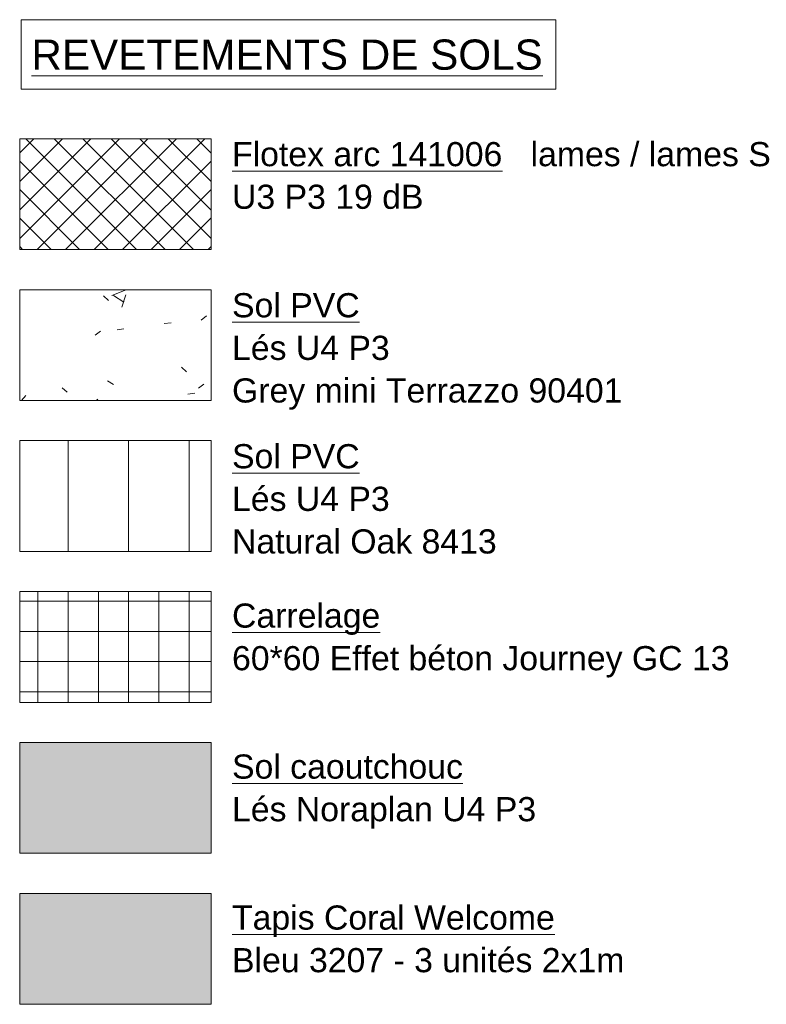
# Model space of a CAD drawing. Header units: metres. Extents: x 82 to 222, y -4 to 154.
# Tile 124 of 214: x 82 to 89, y 120 to 130. Entities that reach past the tile are written whole.
import ezdxf

# ---------------------------------------------------------------- set-up
doc = ezdxf.new("R2010")
doc.units = ezdxf.units.M
for name, color, linetype, lineweight in [('A-DETL-GENF', 7, 'Continuous', 5), ('A-DETL-THIN', 7, 'Continuous', 5), ('G-ANNO-TEXT', 7, 'Continuous', 20)]:
    doc.layers.add(name, color=color, linetype=linetype, lineweight=lineweight)
doc.styles.add('Arial_1', font='arial.ttf', dxfattribs={"height": 0.24})
doc.styles.add('Arial_B', font='arial.ttf', dxfattribs={"height": 0.3})

msp = doc.modelspace()

# ---------------------------------------------------------------- hatches: boundary and pattern name
at = {"layer": 'A-DETL-GENF', "true_color": 0x808080}
h = msp.add_hatch(dxfattribs=at)
h.set_pattern_fill('FP_1', color=8, style=0, pattern_type=2)
h.set_pattern_definition([(45, (-65.317, 107.194), (-0.14142136, 0.14142136), []), (135, (-65.317, 107.194), (-0.14142136, -0.14142136), [])])
h.paths.add_polyline_path([(81.802, 127.4898), (83.702, 127.4898), (83.702, 128.5898), (81.802, 128.5898)])
at = {"layer": 'A-DETL-GENF'}
h = msp.add_hatch(dxfattribs=at)
h.set_pattern_fill('FP_15', color=256, style=0, pattern_type=2)
h.set_pattern_definition([(50, (-65.317, 107.194), (1.457129, -0.127218), [0.1524, -1.676]), (355, (-65.317, 107.194), (-0.281945, 1.528389), [0.12192, -1.341]), (100.451, (-65.195, 107.184), (1.175465, 1.400456), [0.12952, -1.425]), (46.184, (-65.317, 107.601), (2.16904, -0.336383), [0.2286, -2.515]), (96.636, (-65.136, 107.573), (1.898945, 1.979708), [0.19428, -2.137]), (351.184, (-65.317, 107.601), (1.898795, 1.979372), [0.18288, -2.012]), (21, (-65.114, 107.499), (1.2127575, -0.817698), [0.1524, -1.676]), (326, (-65.114, 107.499), (0.494383, 1.473449), [0.12192, -1.341]), (71.451, (-65.013, 107.431), (1.70704, 0.65499), [0.12952, -1.425]), (37.5, (-65.317, 107.194), (0.0247086, 0.6764346), [0.06706, -1.258, 0.06706, -1.294, -1.346]), (37.5, (-65.317, 107.194), (0.0247086, 0.6764346), [-2.686, 0.06706, -1.279]), (7.5, (-65.317, 107.194), (0.5345543, 0.8014398), [0.06706, -0.70917, 0.06706, -1.227, -0.51308]), (7.5, (-65.317, 107.194), (0.5345543, 0.8014398), [-2.071, 0.06706, -0.44602]), (327.5, (-65.77, 107.194), (1.0847233, -0.0458285), [0.06706, -0.44094, 0.06706, -1.518, -2.103]), (327.5, (-65.77, 107.194), (1.0847233, -0.0458285), [-2.093, 0.06706, -2.036]), (317.5, (-65.973, 107.194), (1.185031, 0.203417), [0.06706, -0.59334, 0.06706, -0.98552, -1.494]), (317.5, (-65.973, 107.194), (1.185031, 0.203417), [-1.713, 0.06706, -1.426])])
h.paths.add_polyline_path([(81.802, 125.9898), (83.702, 125.9898), (83.702, 127.0898), (81.802, 127.0898)])
h = msp.add_hatch(dxfattribs=at)
h.set_pattern_fill('FP_16', color=256, style=0, pattern_type=2)
h.set_pattern_definition([(90, (-65.317, 107.194), (-0.6, 4e-17), [])])
h.paths.add_polyline_path([(81.802, 124.4898), (83.702, 124.4898), (83.702, 125.5898), (81.802, 125.5898)])
h = msp.add_hatch(dxfattribs=at)
h.set_pattern_fill('FP_13', color=256, style=0, pattern_type=2)
h.set_pattern_definition([(0, (-65.317, 107.194), (0, 0.3), []), (90, (-65.317, 107.194), (-0.3, 2e-17), [])])
h.paths.add_polyline_path([(81.802, 122.9898), (83.702, 122.9898), (83.702, 124.0898), (81.802, 124.0898)])
at = {"layer": 'A-DETL-GENF', "true_color": 0xffd2a0}
msp.add_hatch(color=41, dxfattribs=at).paths.add_polyline_path([(81.802, 121.4898), (83.702, 121.4898), (83.702, 122.5898), (81.802, 122.5898)])
at = {"layer": 'A-DETL-GENF', "true_color": 0x0000ff}
msp.add_hatch(color=5, dxfattribs=at).paths.add_polyline_path([(81.802, 119.9898), (83.702, 119.9898), (83.702, 121.0898), (81.802, 121.0898)])

# ---------------------------------------------------------------- linework, layer by layer
at = {"layer": 'A-DETL-THIN'}
for p, q in [((83.702, 128.5898), (81.802, 128.5898)), ((81.802, 128.5898), (81.802, 127.4898)), ((83.702, 127.4898), (83.702, 128.5898)), ((81.802, 127.4898), (83.702, 127.4898)), ((83.702, 127.0898), (81.802, 127.0898)), ((81.802, 127.0898), (81.802, 125.9898)), ((83.702, 125.9898), (83.702, 127.0898)), ((81.802, 125.9898), (83.702, 125.9898)), ((83.702, 125.5898), (81.802, 125.5898)), ((81.802, 125.5898), (81.802, 124.4898)), ((83.702, 124.4898), (83.702, 125.5898)), ((81.802, 124.4898), (83.702, 124.4898)), ((83.702, 124.0898), (81.802, 124.0898)), ((81.802, 124.0898), (81.802, 122.9898)), ((83.702, 122.9898), (83.702, 124.0898)), ((81.802, 122.9898), (83.702, 122.9898)), ((83.702, 122.5898), (81.802, 122.5898)), ((81.802, 122.5898), (81.802, 121.4898)), ((83.702, 121.4898), (83.702, 122.5898)), ((81.802, 121.4898), (83.702, 121.4898)), ((83.702, 121.0898), (81.802, 121.0898)), ((81.802, 121.0898), (81.802, 119.9898)), ((83.702, 119.9898), (83.702, 121.0898)), ((81.802, 119.9898), (83.702, 119.9898))]:
    msp.add_line(p, q, dxfattribs=at)
at = {"layer": 'G-ANNO-TEXT', "flags": 128}
msp.add_lwpolyline([(81.8181, 129.7721), (87.1241, 129.7721), (87.1241, 129.0821), (81.8181, 129.0821)], close=True, dxfattribs=at)

# ---------------------------------------------------------------- texts
at = {"layer": 'G-ANNO-TEXT', "attachment_point": 1}
for s, insert, char_height, width, style in [('\\LREVETEMENTS DE SOLS', (81.9181, 129.5752), 0.3, 6.172994, 'Arial_B'), ('\\LFlotex arc 141006', (83.9097, 128.5564), 0.24, 3.479324, 'Arial_1'), (' lames / lames S', (86.7804, 128.5564), 0.24, 3.238818, 'Arial_1'), ('U3 P3 19 dB', (83.9097, 128.133), 0.24, 2.453164, 'Arial_1'), ('\\LSol PVC', (83.9097, 127.0553), 0.24, 1.619409, 'Arial_1'), ('Lés U4 P3', (83.9097, 126.6319), 0.24, 2.020252, 'Arial_1'), ('Grey mini Terrazzo 90401', (83.9097, 126.2086), 0.24, 5.00253, 'Arial_1'), ('\\LSol PVC', (83.9097, 125.5552), 0.24, 1.619409, 'Arial_1'), ('Lés U4 P3', (83.9097, 125.1319), 0.24, 2.020252, 'Arial_1'), ('Natural Oak 8413', (83.9097, 124.7086), 0.24, 3.415189, 'Arial_1'), ('\\LCarrelage', (83.9097, 123.9719), 0.24, 1.908016, 'Arial_1'), ('60*60 Effet béton Journey GC 13', (83.9097, 123.5486), 0.24, 6.429534, 'Arial_1'), ('\\LSol caoutchouc', (83.9097, 122.4719), 0.24, 2.998311, 'Arial_1'), ('Lés Noraplan U4 P3', (83.9097, 122.0486), 0.24, 3.896201, 'Arial_1'), ('\\LTapis Coral Welcome', (83.9097, 120.9719), 0.24, 4.200843, 'Arial_1'), ('Bleu 3207 - 3 unités 2x1m', (83.9097, 120.5486), 0.24, 5.050631, 'Arial_1')]:
    msp.add_mtext(s, dxfattribs=dict(at, insert=insert, char_height=char_height, width=width, style=style))

doc.saveas('drawing.dxf')
